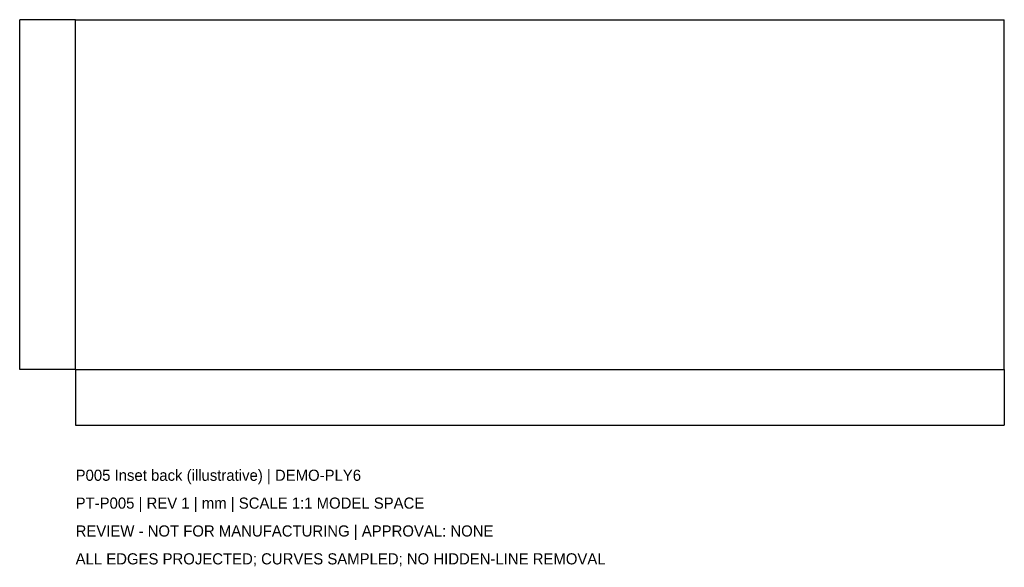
# Model space of a CAD drawing. Header units: millimetres. Extents: x -988 to 882, y -708 to 332.
import ezdxf

# ---------------------------------------------------------------- set-up
doc = ezdxf.new("R2010")
doc.units = ezdxf.units.MM
for name, color, linetype in [('CAD', 7, 'Continuous'), ('DIMENSIONS', 2, 'Continuous'), ('NOTES', 3, 'Continuous')]:
    doc.layers.add(name, color=color, linetype=linetype)
doc.styles.add('OpenSansCondensed-Light', font='OpenSansCondensed-Light.ttf')
doc.dimstyles.new('EZDXF', dxfattribs={"dimtxt": 0.25, "dimasz": 0.175, "dimexe": 0.375, "dimexo": 0.125, "dimgap": 0.1, "dimtad": 1, "dimlfac": 100, "dimzin": 12, "dimdsep": 46, "dimtxsty": 'OpenSansCondensed-Light', "dimblk": 'ARCHTICK', "dimcen": 2.5, "dimazin": 3, "dimtfac": 0.5, "dimtmove": 2, "dimatfit": 3})

# ---------------------------------------------------------------- blocks, each defined once
blk = doc.blocks.new('_ARCHTICK')
at = {"color": 0, "linetype": 'BYBLOCK', "const_width": 0.15}
blk.add_lwpolyline([(-0.5, -0.5), (0.5, 0.5)], dxfattribs=at)

msp = doc.modelspace()

# ---------------------------------------------------------------- linework, layer by layer
at = {"layer": 'CAD'}
for points in [[(-882, -332), (-882, 332)], [(-882, 332), (-882, 332)], [(-882, -332), (-882, 332)], [(-882, 332), (882, 332)], [(-882, 332), (882, 332)], [(882, -332), (882, 332)], [(882, 332), (882, 332)], [(882, -332), (882, 332)], [(-882, -332), (-882, -332)], [(-882, -332), (882, -332)], [(-882, -332), (882, -332)], [(882, -332), (882, -332)]]:
    msp.add_lwpolyline(points, dxfattribs=at)

# ---------------------------------------------------------------- texts
at = {"layer": 'NOTES'}
for s, p in [('P005 Inset back (illustrative) | DEMO-PLY6', (-882, -543.68)), ('PT-P005 | REV 1 | mm | SCALE 1:1 MODEL SPACE', (-882, -596.6)), ('REVIEW - NOT FOR MANUFACTURING | APPROVAL: NONE', (-882, -649.52)), ('ALL EDGES PROJECTED; CURVES SAMPLED; NO HIDDEN-LINE REMOVAL', (-882, -702.44))]:
    msp.add_text(s, height=21.168, dxfattribs=at).set_placement(p)

# ---------------------------------------------------------------- dimensions: what is measured, and where the dimension line sits
at = {"layer": 'DIMENSIONS'}
msp.add_linear_dim(base=(-987.84, -332), p1=(-882, -332), p2=(-882, 332), angle=90, dimstyle='EZDXF', dxfattribs=at).render()
msp.add_linear_dim(base=(-882, -437.84), p1=(-882, -332), p2=(882, -332), dimstyle='EZDXF', dxfattribs=at).render()

doc.saveas('drawing.dxf')
